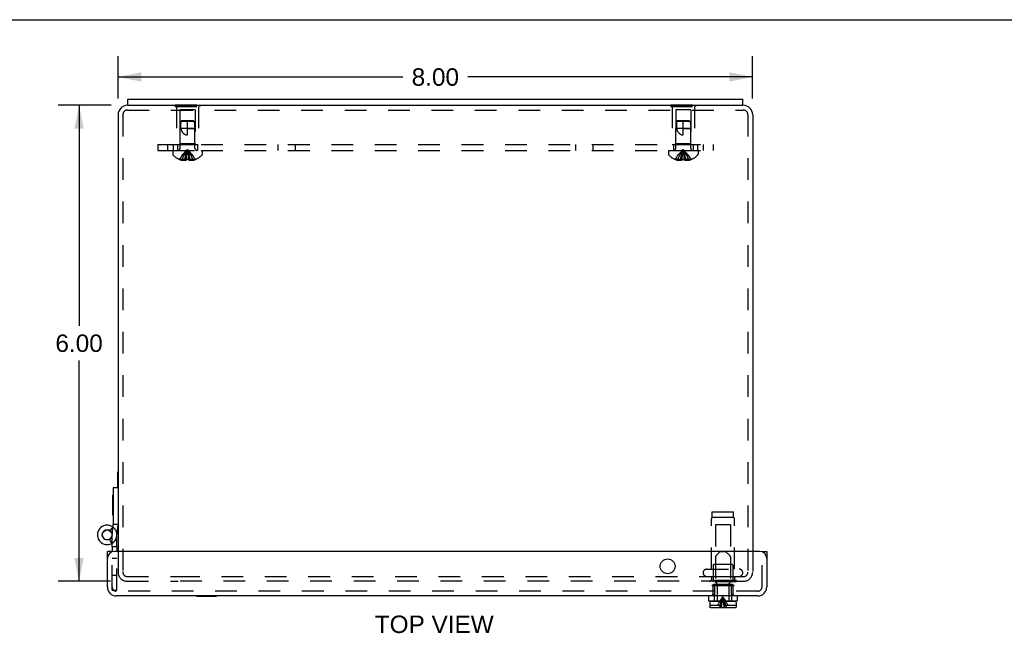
# Model space of a CAD drawing. Header units: inches. Extents: x 0 to 49.8, y 0 to 32.2.
# Tile 4 of 6: x 12.1 to 24.5, y 24.5 to 32.2. Entities that reach past the tile are written whole.
import ezdxf

# ---------------------------------------------------------------- set-up
doc = ezdxf.new("R2010")
doc.units = ezdxf.units.IN
doc.header["$LTSCALE"] = 2.736585
doc.header["$MEASUREMENT"] = 0
doc.linetypes.add('HIDDEN', pattern=[0.2, 0.1, -0.1])
doc.layers.get('0').update_dxf_attribs({"linetype": 'CONTINUOUS'})
for name, color, linetype in [('DEFAULT_2', 8, 'HIDDEN'), ('DIMENSIONS', 7, 'CONTINUOUS'), ('DOOR_ASSEMBLY', 7, 'CONTINUOUS'), ('SUBPANEL', 7, 'CONTINUOUS')]:
    doc.layers.add(name, color=color, linetype=linetype)
doc.styles.get("Standard").update_dxf_attribs({"font": 'arial.ttf'})
doc.dimstyles.new('DIMSTYLE_1', dxfattribs={"dimtxt": 0.219512, "dimasz": 0.292683, "dimexe": 0.09, "dimexo": 0.07, "dimgap": 0.0375, "dimtad": 0, "dimtih": 1, "dimtoh": 1, "dimzin": 4, "dimdsep": 46, "dimtxsty": 'Standard', "dimblk": '_FILLED', "dimblk1": '_FILLED', "dimblk2": '_FILLED', "dimcen": 0.09, "dimazin": 1, "dimtfac": 1, "dimtdec": 3, "dimtofl": 0, "dimtmove": 0, "dimatfit": 3, "dimldrblk": '_FILLED', "dimfxl": 0, "dimtolj": 1, "dimtzin": 4, "dimarcsym": 0})

# ---------------------------------------------------------------- blocks, each defined once
blk = doc.blocks.new('_FILLED')
at = {"color": 0, "linetype": 'ByBlock'}
blk.add_solid([(0, 0), (-1, 0.2), (-1, -0.2)], dxfattribs=at)
blk = doc.blocks.new('*D13')
at = {"layer": 'DIMENSIONS', "color": 2, "linetype": 'Continuous'}
for p, q in [((13.367, 31.201), (13.367, 31.736)), ((21.367, 31.201), (21.367, 31.736)), ((13.367, 31.473), (16.959, 31.473)), ((21.367, 31.473), (17.775, 31.473))]:
    blk.add_line(p, q, dxfattribs=at)
at = {"layer": 'DIMENSIONS', "color": 2, "linetype": 'Continuous', "xscale": 0.2926829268, "yscale": 0.2926829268, "zscale": 0.2926829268, "rotation": 180}
blk.add_blockref('_FILLED', (13.367, 31.473), dxfattribs=at)
at = {"layer": 'DIMENSIONS', "color": 2, "linetype": 'Continuous', "xscale": 0.2926829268, "yscale": 0.2926829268, "zscale": 0.2926829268}
blk.add_blockref('_FILLED', (21.367, 31.473), dxfattribs=at)
at = {"layer": 'DIMENSIONS', "color": 2, "linetype": 'Continuous', "insert": (17.367, 31.582), "char_height": 0.2195, "width": 0.59652, "attachment_point": 2, "line_spacing_factor": 0.9}
blk.add_mtext('8.00', dxfattribs=at)
blk = doc.blocks.new('*D14')
at = {"layer": 'DIMENSIONS', "color": 2, "linetype": 'Continuous'}
for p, q in [((13.282, 31.116), (12.612, 31.116)), ((12.876, 31.116), (12.876, 28.336)), ((12.876, 25.116), (12.876, 27.897)), ((13.274, 25.116), (12.612, 25.116))]:
    blk.add_line(p, q, dxfattribs=at)
at = {"layer": 'DIMENSIONS', "color": 2, "linetype": 'Continuous', "xscale": 0.2926829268, "yscale": 0.2926829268, "zscale": 0.2926829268}
for p, rotation in [((12.876, 31.116), 90), ((12.876, 25.116), 270)]:
    blk.add_blockref('_FILLED', p, dxfattribs=dict(at, rotation=rotation))
at = {"layer": 'DIMENSIONS', "color": 2, "linetype": 'Continuous', "insert": (12.876, 28.226), "char_height": 0.2195, "width": 0.59652, "attachment_point": 2, "line_spacing_factor": 0.9}
blk.add_mtext('6.00', dxfattribs=at)

msp = doc.modelspace()

# ---------------------------------------------------------------- linework, layer by layer
at = {"color": 7, "linetype": 'Continuous'}
for p, q in [((0, 32.1951), (49.7561, 32.1951)), ((13.4923, 31.1163), (13.4923, 31.1913)), ((21.2423, 31.1163), (21.2423, 31.1913)), ((13.4923, 31.1163), (21.2423, 31.1163)), ((13.3633, 26.2941), (13.3633, 26.4943)), ((13.3633, 26.4943), (13.3673, 26.4943))]:
    msp.add_line(p, q, dxfattribs=at)
at = {"color": 3, "linetype": 'Continuous'}
for p, q in [((13.4923, 31.1913), (21.2423, 31.1913)), ((13.4923, 31.1163), (13.4873, 31.1163)), ((21.2473, 31.1163), (21.2423, 31.1163)), ((13.3673, 30.9963), (13.3673, 25.4913)), ((21.3673, 30.9963), (21.3673, 25.4913))]:
    msp.add_line(p, q, dxfattribs=at)
for centre, start, end in [((13.4873, 30.9963), 90, 180), ((21.2473, 30.9963), 0, 90)]:
    msp.add_arc(centre, 0.12, start, end, dxfattribs=at)
at = {"layer": 'DEFAULT_2', "color": 8, "linetype": 'HIDDEN'}
for p, q in [((13.4873, 31.0563), (21.2473, 31.0563)), ((14.0863, 31.1213), (14.0863, 31.1003)), ((14.0863, 31.1213), (14.3983, 31.1213)), ((14.0863, 31.1003), (14.3983, 31.1003)), ((14.1023, 31.1003), (14.1023, 30.6213)), ((14.1473, 31.0588), (14.1473, 30.6313)), ((14.3373, 31.0588), (14.1473, 31.0588)), ((14.2423, 31.1213), (14.2423, 31.1003)), ((14.3373, 31.0588), (14.3373, 30.6313)), ((14.3823, 31.1003), (14.3823, 30.6213)), ((14.3983, 31.1213), (14.3983, 31.1003)), ((20.3363, 31.1213), (20.3363, 31.1003)), ((20.3363, 31.1213), (20.6483, 31.1213)), ((20.3363, 31.1003), (20.6483, 31.1003)), ((20.3523, 31.1003), (20.3523, 30.6213)), ((20.3973, 31.0588), (20.3973, 30.6313)), ((20.5873, 31.0588), (20.3973, 31.0588)), ((20.4923, 31.1213), (20.4923, 31.1003)), ((20.5873, 31.0588), (20.5873, 30.6313)), ((20.6323, 31.1003), (20.6323, 30.6213)), ((20.6483, 31.1213), (20.6483, 31.1003)), ((13.4273, 30.9963), (13.4273, 25.2383)), ((14.1573, 30.9114), (14.1483, 30.8213)), ((14.1683, 30.9213), (14.1573, 30.9114)), ((14.1573, 30.9114), (14.163, 30.9165)), ((14.3273, 30.9114), (14.1573, 30.9114)), ((14.163, 30.9165), (14.1683, 30.9213)), ((14.3163, 30.9213), (14.1683, 30.9213)), ((14.2423, 30.7413), (14.2423, 30.9213)), ((14.3163, 30.9213), (14.3273, 30.9114)), ((14.3273, 30.9114), (14.3363, 30.8213)), ((20.4073, 30.9114), (20.3983, 30.8213)), ((20.4183, 30.9213), (20.4073, 30.9114)), ((20.4073, 30.9114), (20.413, 30.9165)), ((20.5773, 30.9114), (20.4073, 30.9114)), ((20.413, 30.9165), (20.4183, 30.9213)), ((20.5663, 30.9213), (20.4183, 30.9213)), ((20.4923, 30.7413), (20.4923, 30.9213)), ((20.5663, 30.9213), (20.5773, 30.9114)), ((20.5773, 30.9114), (20.5863, 30.8213)), ((21.3073, 30.9963), (21.3073, 25.2383)), ((14.1483, 30.5745), (14.1483, 30.8213)), ((14.3363, 30.8213), (14.1483, 30.8213)), ((14.2423, 30.8213), (14.3363, 30.8213)), ((14.3363, 30.5745), (14.3363, 30.8213)), ((20.5863, 30.8213), (20.3983, 30.8213)), ((20.3983, 30.5745), (20.3983, 30.8213)), ((20.4923, 30.8213), (20.5863, 30.8213)), ((20.5863, 30.5745), (20.5863, 30.8213)), ((14.0558, 30.5463), (14.0558, 30.4998)), ((14.0558, 30.5463), (14.4288, 30.5463)), ((14.1023, 30.6213), (14.3823, 30.6213)), ((14.1473, 30.6313), (14.1373, 30.6213)), ((14.3373, 30.6313), (14.1473, 30.6313)), ((14.3373, 30.6313), (14.3473, 30.6213)), ((14.4288, 30.5463), (14.4288, 30.4998)), ((20.3058, 30.5463), (20.6788, 30.5463)), ((20.3058, 30.5463), (20.3058, 30.4998)), ((20.3523, 30.6213), (20.6323, 30.6213)), ((20.3973, 30.6313), (20.3873, 30.6213)), ((20.5873, 30.6313), (20.3973, 30.6313)), ((20.5873, 30.6313), (20.5973, 30.6213)), ((20.6788, 30.5463), (20.6788, 30.4998)), ((14.143, 30.4334), (14.1428, 30.433)), ((14.143, 30.4334), (14.144, 30.433)), ((14.2268, 30.433), (14.144, 30.433)), ((14.1738, 30.433), (14.1738, 30.4229)), ((14.2074, 30.433), (14.2074, 30.418)), ((14.2268, 30.433), (14.2289, 30.4554)), ((14.2268, 30.4334), (14.2268, 30.433)), ((14.2268, 30.433), (14.2268, 30.4229)), ((14.2508, 30.4976), (14.2481, 30.5181)), ((14.2533, 30.4767), (14.2508, 30.4978)), ((14.2556, 30.4551), (14.2533, 30.4769)), ((14.2578, 30.433), (14.2556, 30.4554)), ((14.2577, 30.4334), (14.2578, 30.433)), ((14.2578, 30.433), (14.2578, 30.4229)), ((14.3406, 30.433), (14.2578, 30.433)), ((14.2772, 30.433), (14.2772, 30.418)), ((14.3108, 30.433), (14.3108, 30.4229)), ((14.3406, 30.433), (14.3415, 30.4334)), ((14.3415, 30.4334), (14.3418, 30.433)), ((20.393, 30.4334), (20.3928, 30.433)), ((20.394, 30.433), (20.393, 30.4334)), ((20.4768, 30.433), (20.394, 30.433)), ((20.4238, 30.433), (20.4238, 30.4229)), ((20.4574, 30.433), (20.4574, 30.418)), ((20.4768, 30.433), (20.4789, 30.4554)), ((20.4768, 30.4334), (20.4768, 30.433)), ((20.4768, 30.433), (20.4768, 30.4229)), ((20.5026, 30.4331), (20.4974, 30.433)), ((20.5008, 30.4976), (20.4981, 30.5181)), ((20.5033, 30.4767), (20.5008, 30.4978)), ((20.5026, 30.4331), (20.5077, 30.4334)), ((20.5056, 30.4551), (20.5033, 30.4769)), ((20.5078, 30.433), (20.5056, 30.4554)), ((20.5077, 30.4334), (20.5078, 30.433)), ((20.5906, 30.433), (20.5078, 30.433)), ((20.5078, 30.433), (20.5078, 30.4229)), ((20.5272, 30.433), (20.5272, 30.418)), ((20.5608, 30.433), (20.5608, 30.4229)), ((20.5915, 30.4334), (20.5906, 30.433)), ((20.5915, 30.4334), (20.5918, 30.433)), ((13.3673, 25.4913), (13.3673, 25.2283)), ((21.3673, 25.4913), (21.3673, 25.2383)), ((13.4273, 25.2383), (13.4273, 25.2283)), ((13.4793, 25.1763), (14.1234, 25.1763)), ((13.4793, 25.1163), (14.1234, 25.1163)), ((14.1235, 25.1763), (20.9899, 25.1763)), ((20.9899, 25.1163), (14.1235, 25.1163)), ((20.9923, 25.1763), (21.2602, 25.1763)), ((20.9923, 25.1163), (21.2602, 25.1163))]:
    msp.add_line(p, q, dxfattribs=at)
for points in [[(14.1573, 30.9114), (14.1564, 30.8999), (14.1557, 30.8882), (14.1553, 30.8765), (14.1551, 30.8648), (14.1553, 30.8533), (14.1559, 30.8421), (14.1568, 30.8315), (14.1582, 30.8213)], [(20.4073, 30.9114), (20.4064, 30.8999), (20.4057, 30.8882), (20.4053, 30.8765), (20.4051, 30.8648), (20.4053, 30.8533), (20.4059, 30.8421), (20.4068, 30.8315), (20.4082, 30.8213)], [(14.1582, 30.8213), (14.1603, 30.8139), (14.1626, 30.807), (14.1651, 30.8006), (14.1677, 30.7946), (14.1705, 30.789), (14.1734, 30.7839), (14.1764, 30.7791), (14.1794, 30.7748), (14.1825, 30.7708), (14.1856, 30.7673), (14.1888, 30.764), (14.1919, 30.761), (14.1951, 30.7583), (14.1983, 30.7559), (14.2015, 30.7536), (14.2047, 30.7516), (14.2081, 30.7498), (14.2115, 30.7481), (14.215, 30.7466), (14.2186, 30.7452), (14.2224, 30.7441), (14.2263, 30.7431), (14.2302, 30.7423), (14.2342, 30.7418), (14.2382, 30.7414), (14.2423, 30.7413)], [(20.4082, 30.8213), (20.4103, 30.8139), (20.4126, 30.807), (20.4151, 30.8006), (20.4177, 30.7946), (20.4205, 30.789), (20.4234, 30.7839), (20.4264, 30.7791), (20.4294, 30.7748), (20.4325, 30.7708), (20.4356, 30.7673), (20.4388, 30.764), (20.4419, 30.761), (20.4451, 30.7583), (20.4483, 30.7559), (20.4515, 30.7536), (20.4547, 30.7516), (20.4581, 30.7498), (20.4615, 30.7481), (20.465, 30.7466), (20.4686, 30.7452), (20.4724, 30.7441), (20.4763, 30.7431), (20.4802, 30.7423), (20.4842, 30.7418), (20.4882, 30.7414), (20.4923, 30.7413)], [(14.143, 30.4334), (14.1567, 30.4554), (14.1715, 30.4769), (14.1875, 30.4978), (14.2046, 30.5181), (14.2229, 30.5378), (14.2423, 30.557)], [(14.1738, 30.433), (14.1832, 30.4551), (14.1934, 30.4767), (14.2045, 30.4976), (14.2163, 30.518), (14.2289, 30.5378), (14.2423, 30.557)], [(14.2074, 30.433), (14.2122, 30.4551), (14.2174, 30.4767), (14.223, 30.4976), (14.229, 30.518), (14.2354, 30.5378), (14.2423, 30.557)], [(14.2289, 30.4551), (14.2313, 30.4769), (14.2337, 30.4978), (14.2364, 30.5181), (14.2392, 30.5378), (14.2423, 30.557)], [(14.2312, 30.4767), (14.2337, 30.4976), (14.2364, 30.518), (14.2392, 30.5378), (14.2423, 30.557)], [(14.2772, 30.433), (14.2724, 30.4551), (14.2671, 30.4767), (14.2615, 30.4976), (14.2555, 30.518), (14.2491, 30.5378), (14.2423, 30.557)], [(14.2482, 30.518), (14.2453, 30.5378), (14.2423, 30.557)], [(14.2481, 30.5181), (14.2453, 30.5378), (14.2423, 30.557)], [(14.3108, 30.433), (14.3013, 30.4551), (14.2911, 30.4767), (14.2801, 30.4976), (14.2683, 30.518), (14.2557, 30.5378), (14.2423, 30.557)], [(14.3415, 30.4334), (14.3278, 30.4554), (14.313, 30.4769), (14.297, 30.4978), (14.2799, 30.5181), (14.2617, 30.5378), (14.2423, 30.557)], [(20.393, 30.4334), (20.4067, 30.4554), (20.4215, 30.4769), (20.4375, 30.4978), (20.4546, 30.5181), (20.4729, 30.5378), (20.4923, 30.557)], [(20.4238, 30.433), (20.4332, 30.4551), (20.4434, 30.4767), (20.4545, 30.4976), (20.4663, 30.518), (20.4789, 30.5378), (20.4923, 30.557)], [(20.4574, 30.433), (20.4622, 30.4551), (20.4674, 30.4767), (20.473, 30.4976), (20.479, 30.518), (20.4854, 30.5378), (20.4923, 30.557)], [(20.4789, 30.4551), (20.4813, 30.4769), (20.4837, 30.4978), (20.4864, 30.5181), (20.4892, 30.5378), (20.4923, 30.557)], [(20.4812, 30.4767), (20.4837, 30.4976), (20.4864, 30.518), (20.4892, 30.5378), (20.4923, 30.557)], [(20.4982, 30.518), (20.4953, 30.5378), (20.4923, 30.557)], [(20.4981, 30.5181), (20.4953, 30.5378), (20.4923, 30.557)], [(20.5272, 30.433), (20.5224, 30.4551), (20.5171, 30.4767), (20.5115, 30.4976), (20.5055, 30.518), (20.4991, 30.5378), (20.4923, 30.557)], [(20.5915, 30.4334), (20.5778, 30.4554), (20.563, 30.4769), (20.547, 30.4978), (20.5299, 30.5181), (20.5117, 30.5378), (20.4923, 30.557)], [(20.5608, 30.433), (20.5513, 30.4551), (20.5411, 30.4767), (20.5301, 30.4976), (20.5183, 30.518), (20.5057, 30.5378), (20.4923, 30.557)], [(14.2074, 30.418), (14.2034, 30.4183), (14.1993, 30.4186), (14.1952, 30.4191), (14.1911, 30.4196), (14.1869, 30.4203), (14.1826, 30.421), (14.1782, 30.4219), (14.1738, 30.4229)], [(14.2268, 30.4229), (14.2243, 30.422), (14.2219, 30.4211), (14.2195, 30.4204), (14.2171, 30.4197), (14.2146, 30.4191), (14.2122, 30.4187), (14.2098, 30.4183), (14.2074, 30.418)], [(14.2577, 30.4334), (14.2526, 30.4331), (14.2474, 30.433), (14.2423, 30.433), (14.2371, 30.433), (14.232, 30.4331), (14.2268, 30.4334)], [(14.2772, 30.418), (14.2748, 30.4183), (14.2723, 30.4187), (14.2699, 30.4191), (14.2675, 30.4197), (14.265, 30.4204), (14.2626, 30.4211), (14.2602, 30.422), (14.2578, 30.4229)], [(14.3108, 30.4229), (14.3063, 30.4219), (14.3019, 30.421), (14.2977, 30.4203), (14.2934, 30.4196), (14.2893, 30.4191), (14.2852, 30.4186), (14.2812, 30.4183), (14.2772, 30.418)], [(20.4574, 30.418), (20.4534, 30.4183), (20.4493, 30.4186), (20.4452, 30.4191), (20.4411, 30.4196), (20.4369, 30.4203), (20.4326, 30.421), (20.4282, 30.4219), (20.4238, 30.4229)], [(20.4768, 30.4229), (20.4743, 30.422), (20.4719, 30.4211), (20.4695, 30.4204), (20.4671, 30.4197), (20.4646, 30.4191), (20.4622, 30.4187), (20.4598, 30.4183), (20.4574, 30.418)], [(20.4871, 30.433), (20.482, 30.4331), (20.4768, 30.4334)], [(20.4871, 30.433), (20.4923, 30.433), (20.4974, 30.433)], [(20.5272, 30.418), (20.5248, 30.4183), (20.5223, 30.4187), (20.5199, 30.4191), (20.5175, 30.4197), (20.515, 30.4204), (20.5126, 30.4211), (20.5102, 30.422), (20.5078, 30.4229)], [(20.5608, 30.4229), (20.5563, 30.4219), (20.5519, 30.421), (20.5477, 30.4203), (20.5434, 30.4196), (20.5393, 30.4191), (20.5352, 30.4186), (20.5312, 30.4183), (20.5272, 30.418)]]:
    msp.add_lwpolyline(points, dxfattribs=at)
for centre, radius, start, end in [((13.4873, 30.9963), 0.06, 90, 180), ((21.2473, 30.9963), 0.06, 0, 90), ((14.1201, 30.5745), 0.0282, 270, 360), ((14.3645, 30.5745), 0.0282, 180, 270), ((20.3701, 30.5745), 0.0282, 270, 360), ((20.6145, 30.5745), 0.0282, 180, 270), ((14.0758, 30.4998), 0.02, 180, 226.4862), ((14.2423, 30.6751), 0.2618, 226.4862, 247.66431), ((14.2423, 30.6751), 0.2614, 247.91062, 254.80589), ((14.2423, 30.6751), 0.2614, 285.19411, 292.08938), ((14.2423, 30.6751), 0.2618, 292.33569, 313.5138), ((14.4088, 30.4998), 0.02, 313.5138, 360), ((20.3258, 30.4998), 0.02, 180, 226.4862), ((20.4923, 30.6751), 0.2618, 226.4862, 247.66431), ((20.4923, 30.6751), 0.2614, 247.91062, 254.80589), ((20.4923, 30.6751), 0.2614, 285.19411, 292.08938), ((20.4923, 30.6751), 0.2618, 292.33569, 313.5138), ((20.6588, 30.4998), 0.02, 313.5138, 360), ((13.4793, 25.2283), 0.112, 180, 270), ((13.4793, 25.2283), 0.052, 180, 270), ((21.2553, 25.2283), 0.112, 270, 360), ((21.2553, 25.2283), 0.052, 270, 360)]:
    msp.add_arc(centre, radius, start, end, dxfattribs=at)
at = {"layer": 'DOOR_ASSEMBLY', "color": 7, "linetype": 'Continuous'}
for p, q in [((13.3033, 25.9481), (13.3033, 26.2041)), ((13.3033, 26.2041), (13.3073, 26.2041)), ((13.3073, 26.2941), (13.3073, 25.8314)), ((13.3673, 26.2941), (13.3073, 26.2941)), ((13.3673, 26.2941), (13.3673, 25.8314)), ((13.3033, 25.9481), (13.3073, 25.9481)), ((13.2924, 25.6935), (13.3069, 25.8314)), ((13.3673, 25.8314), (13.3073, 25.8314)), ((13.2995, 25.8014), (13.2655, 25.752)), ((13.2925, 25.5489), (13.2926, 25.5945)), ((13.2923, 25.4913), (13.2323, 25.4913)), ((13.2923, 25.4913), (13.2923, 25.4862)), ((13.2925, 25.5488), (13.2925, 25.4862)), ((13.3525, 25.5488), (13.2925, 25.5488)), ((21.4848, 25.4913), (21.5448, 25.4913)), ((14.3543, 24.9273), (14.3543, 24.9313)), ((14.3543, 24.9273), (14.6103, 24.9273)), ((14.6103, 24.9273), (14.6103, 24.9313)), ((20.8113, 24.9313), (20.8113, 24.8688)), ((20.8113, 24.8688), (21.1733, 24.8688)), ((20.8253, 24.8488), (20.8253, 24.8138)), ((20.8403, 24.8638), (21.1443, 24.8638)), ((20.9193, 24.8688), (20.9193, 24.8638)), ((21.0653, 24.8688), (21.0653, 24.8638)), ((21.1593, 24.8488), (21.1593, 24.8138)), ((21.1733, 24.9313), (21.1733, 24.8688)), ((20.8261, 24.8138), (20.8253, 24.8138)), ((20.8261, 24.8138), (20.8261, 24.7958)), ((21.1434, 24.7808), (20.8412, 24.7808)), ((21.1593, 24.8138), (21.1585, 24.8138)), ((21.1585, 24.8138), (21.1585, 24.7958))]:
    msp.add_line(p, q, dxfattribs=at)
at = {"layer": 'DOOR_ASSEMBLY', "color": 8, "linetype": 'HIDDEN'}
for p, q in [((20.8573, 25.9888), (21.1273, 25.9888)), ((20.8573, 25.9198), (20.8573, 25.9888)), ((21.1273, 25.9198), (21.1273, 25.9888)), ((20.8463, 25.2688), (20.8463, 25.9019)), ((21.1273, 25.9198), (20.8573, 25.9198)), ((21.0873, 25.8263), (20.8973, 25.8263)), ((20.8973, 25.8263), (20.8973, 25.3263)), ((21.0873, 25.8263), (21.0873, 25.3263)), ((21.1383, 25.2688), (21.1383, 25.9019)), ((13.2926, 25.5945), (13.2928, 25.6999)), ((13.3528, 25.6872), (13.3528, 25.6998)), ((13.2883, 25.5919), (13.2598, 25.6446)), ((13.3525, 25.5488), (13.2925, 25.5489)), ((13.2925, 25.0041), (13.2925, 25.4862)), ((13.3525, 25.0041), (13.3525, 25.4913)), ((20.9593, 25.4908), (20.9027, 25.4342)), ((20.9593, 25.4908), (21.0253, 25.4908)), ((21.0253, 25.4908), (21.0819, 25.4342)), ((21.4848, 25.0433), (21.4848, 25.4913)), ((13.2923, 25.0433), (13.2923, 25.4013)), ((13.3525, 25.4041), (13.2925, 25.4041)), ((21.1073, 25.3263), (20.8773, 25.3263)), ((20.8983, 25.4236), (20.8983, 25.11)), ((21.0863, 25.4236), (21.0863, 25.11)), ((20.7885, 25.2688), (21.196, 25.2688)), ((20.8673, 25.3163), (20.8673, 25.1063)), ((21.1173, 25.3163), (21.1173, 25.1063)), ((13.2925, 25.1941), (13.3525, 25.1941)), ((13.2925, 25.1911), (13.3525, 25.1911)), ((20.7885, 25.1763), (21.196, 25.1763)), ((21.1623, 25.1243), (20.8223, 25.1243)), ((20.8223, 25.1243), (20.8223, 25.1063)), ((21.1623, 25.1063), (20.8223, 25.1063)), ((20.8463, 25.1763), (20.8463, 25.1343)), ((20.8756, 25.0788), (20.8681, 25.0716)), ((20.8756, 25.0788), (21.109, 25.0788)), ((20.8864, 25.0788), (20.8864, 24.9488)), ((20.9149, 25.0872), (20.9027, 25.0994)), ((20.9193, 25.0766), (20.9193, 24.8688)), ((21.0653, 25.0766), (21.0653, 24.8688)), ((21.0697, 25.0872), (21.0819, 25.0994)), ((21.0981, 25.0788), (21.0981, 24.9488)), ((21.1164, 25.0716), (21.109, 25.0788)), ((21.1383, 25.1763), (21.1383, 25.1343)), ((21.1623, 25.1243), (21.1623, 25.1063)), ((13.2925, 25.0041), (13.3525, 25.0041)), ((21.4328, 24.9913), (13.3443, 24.9913)), ((20.8604, 25.0641), (20.8525, 25.0563)), ((21.1321, 25.0563), (20.8525, 25.0563)), ((20.8681, 25.0716), (20.8604, 25.0641)), ((20.8864, 24.9488), (20.8623, 24.9488)), ((20.8623, 24.9488), (20.8623, 24.9313)), ((20.8658, 25.0563), (20.8658, 24.9488)), ((20.8823, 24.9488), (20.8823, 24.8688)), ((21.1223, 24.9488), (21.0981, 24.9488)), ((21.1023, 24.9488), (21.1023, 24.8688)), ((21.1241, 25.0641), (21.1164, 25.0716)), ((21.1188, 25.0563), (21.1188, 24.9488)), ((21.1223, 24.9488), (21.1223, 24.9313)), ((21.1241, 25.0641), (21.1321, 25.0563)), ((20.9467, 24.8493), (20.9572, 24.8668)), ((21.0379, 24.8493), (21.0274, 24.8668)), ((20.8261, 24.8138), (20.9597, 24.8138)), ((20.8262, 24.7943), (20.8264, 24.7929)), ((20.8279, 24.7887), (20.8279, 24.7887)), ((20.8286, 24.7875), (20.8286, 24.7875)), ((20.8295, 24.7863), (20.8295, 24.7863)), ((20.8305, 24.7852), (20.8305, 24.7852)), ((20.8316, 24.7842), (20.8316, 24.7842)), ((20.8328, 24.7833), (20.8328, 24.7833)), ((20.8341, 24.7826), (20.8341, 24.7826)), ((20.8397, 24.7809), (20.8397, 24.7809)), ((21.0249, 24.8138), (21.1585, 24.8138)), ((21.1449, 24.7809), (21.1463, 24.7811)), ((21.1505, 24.7826), (21.1505, 24.7826)), ((21.1517, 24.7833), (21.1517, 24.7833)), ((21.1529, 24.7842), (21.1529, 24.7842)), ((21.154, 24.7852), (21.154, 24.7852)), ((21.155, 24.7863), (21.155, 24.7863)), ((21.1559, 24.7875), (21.1559, 24.7875)), ((21.1567, 24.7887), (21.1567, 24.7887)), ((21.1584, 24.7943), (21.1584, 24.7943))]:
    msp.add_line(p, q, dxfattribs=at)
at = {"layer": 'DOOR_ASSEMBLY', "color": 3, "linetype": 'Continuous'}
for p, q in [((13.3521, 25.6872), (13.3668, 25.8267)), ((13.3525, 25.5488), (13.3528, 25.6872)), ((13.2323, 25.0433), (13.2323, 25.4913)), ((21.4548, 25.4913), (13.3223, 25.4913)), ((13.3525, 25.5488), (13.3525, 25.4913)), ((21.5448, 25.4913), (21.5448, 25.0433)), ((21.4328, 24.9313), (13.3443, 24.9313))]:
    msp.add_line(p, q, dxfattribs=at)
at = {"layer": 'DOOR_ASSEMBLY', "color": 8, "linetype": 'HIDDEN'}
for points in [[(20.9275, 24.8138), (20.9368, 24.8317), (20.9467, 24.8493)], [(20.9542, 24.8138), (20.9597, 24.8317), (20.9655, 24.8493), (20.9716, 24.8668), (20.9782, 24.884), (20.985, 24.901), (20.9923, 24.9178)], [(20.9572, 24.8668), (20.9683, 24.884), (20.98, 24.901), (20.9923, 24.9178)], [(20.9646, 24.7808), (20.9683, 24.8046), (20.9724, 24.828), (20.9768, 24.851), (20.9816, 24.8736), (20.9868, 24.8959), (20.9923, 24.9178)], [(20.9758, 24.7808), (20.978, 24.8046), (20.9804, 24.828), (20.9831, 24.851)], [(20.9831, 24.851), (20.9859, 24.8736), (20.989, 24.8959), (20.9923, 24.9178)], [(21.0274, 24.8668), (21.0163, 24.884), (21.0046, 24.901), (20.9923, 24.9178)], [(21.0129, 24.8668), (21.0064, 24.884), (20.9995, 24.901), (20.9923, 24.9178)], [(21.0199, 24.7808), (21.0162, 24.8046), (21.0121, 24.828), (21.0077, 24.851), (21.0029, 24.8736), (20.9978, 24.8959), (20.9923, 24.9178)], [(21.0015, 24.851), (20.9986, 24.8736), (20.9956, 24.8959), (20.9923, 24.9178)], [(21.0088, 24.7808), (21.0066, 24.8046), (21.0041, 24.828), (21.0015, 24.851)], [(21.0303, 24.8138), (21.0249, 24.8317), (21.0191, 24.8493), (21.0129, 24.8668)], [(21.057, 24.8138), (21.0477, 24.8317), (21.0379, 24.8493)], [(20.9597, 24.8138), (20.9573, 24.8087), (20.9549, 24.8034), (20.9525, 24.7979), (20.9501, 24.7924), (20.9477, 24.7867), (20.9453, 24.7808)], [(21.0249, 24.8138), (21.0273, 24.8087), (21.0297, 24.8034), (21.0321, 24.7979), (21.0345, 24.7924), (21.0369, 24.7867), (21.0393, 24.7808)]]:
    msp.add_lwpolyline(points, dxfattribs=at)
at = {"layer": 'DOOR_ASSEMBLY', "color": 7, "linetype": 'Continuous'}
for points in [[(20.8412, 24.7808), (20.8397, 24.7809), (20.8382, 24.7811), (20.8368, 24.7815), (20.8354, 24.7819), (20.8341, 24.7826), (20.8328, 24.7833), (20.8316, 24.7842), (20.8305, 24.7852), (20.8295, 24.7863), (20.8286, 24.7875), (20.8279, 24.7887), (20.8272, 24.7901), (20.8267, 24.7915), (20.8264, 24.7929), (20.8262, 24.7943), (20.8261, 24.7958)], [(21.1585, 24.7958), (21.1584, 24.7943), (21.1582, 24.7929), (21.1578, 24.7915), (21.1573, 24.7901), (21.1567, 24.7887), (21.1559, 24.7875), (21.155, 24.7863), (21.154, 24.7852), (21.1529, 24.7842), (21.1517, 24.7833), (21.1505, 24.7826), (21.1491, 24.7819), (21.1477, 24.7815), (21.1463, 24.7811), (21.1449, 24.7809), (21.1434, 24.7808)]]:
    msp.add_lwpolyline(points, dxfattribs=at)
msp.add_circle((13.2298, 25.7001), 0.0615, dxfattribs=at)
at = {"layer": 'DOOR_ASSEMBLY', "color": 3, "linetype": 'Continuous'}
msp.add_circle((20.2948, 25.3038), 0.0938, dxfattribs=at)
for centre, radius, start, end in [((13.2298, 25.7001), 0.123, 55.4958, 354), ((13.2773, 25.8361), 0.09, 354, 356.99578), ((13.2298, 25.7001), 0.123, 53.1674, 55.4923), ((13.3223, 25.4013), 0.09, 90, 180), ((21.4548, 25.4013), 0.09, 0, 90), ((13.3443, 25.0433), 0.112, 180, 270), ((21.4328, 25.0433), 0.112, 270, 360)]:
    msp.add_arc(centre, radius, start, end, dxfattribs=at)
at = {"layer": 'DOOR_ASSEMBLY', "color": 8, "linetype": 'HIDDEN'}
for centre, radius, start, end in [((20.8663, 25.9019), 0.02, 116.74368, 180), ((21.1183, 25.9019), 0.02, 0, 63.25632), ((13.2298, 25.7001), 0.123, 55.4923, 55.4958), ((13.2298, 25.7001), 0.123, 359.9, 53.1674), ((20.8773, 25.3163), 0.01, 90, 180), ((20.9133, 25.4236), 0.015, 134.99999, 180), ((21.0713, 25.4236), 0.015, 0, 45.00001), ((21.1073, 25.3163), 0.01, 0, 90), ((20.7885, 25.2226), 0.0462, 90, 270), ((21.196, 25.2226), 0.0462, 270, 90), ((20.8363, 25.1343), 0.01, 270, 360), ((20.9133, 25.11), 0.015, 180, 224.99995), ((20.9043, 25.0766), 0.015, 0, 44.99994), ((21.0803, 25.0766), 0.015, 135.00006, 180), ((21.0713, 25.11), 0.015, 315.00005, 360), ((21.1483, 25.1343), 0.01, 180, 270), ((13.3443, 25.0433), 0.052, 180, 270), ((21.4328, 25.0433), 0.052, 270, 360)]:
    msp.add_arc(centre, radius, start, end, dxfattribs=at)
at = {"layer": 'DOOR_ASSEMBLY', "color": 7, "linetype": 'Continuous'}
for centre, radius, start, end in [((13.2298, 25.7001), 0.063, 359.9, 354), ((20.8403, 24.8488), 0.015, 90, 180), ((21.1443, 24.8488), 0.015, 0, 90)]:
    msp.add_arc(centre, radius, start, end, dxfattribs=at)
at = {"layer": 'SUBPANEL', "color": 8, "linetype": 'HIDDEN'}
for p, q in [((13.8673, 30.6213), (13.8673, 30.5463)), ((13.8673, 30.6213), (20.8673, 30.6213)), ((13.8673, 30.5463), (20.8673, 30.5463)), ((13.9923, 30.6213), (13.9923, 30.5463)), ((14.0613, 30.6213), (14.0613, 30.5463)), ((14.1173, 30.6213), (14.1173, 30.5463)), ((14.3673, 30.6213), (14.3673, 30.5463)), ((15.3833, 30.6213), (15.3833, 30.5463)), ((15.6013, 30.6213), (15.6013, 30.5463)), ((19.1333, 30.6213), (19.1333, 30.5463)), ((19.3513, 30.6213), (19.3513, 30.5463)), ((20.3673, 30.6213), (20.3673, 30.5463)), ((20.6173, 30.6213), (20.6173, 30.5463)), ((20.6733, 30.6213), (20.6733, 30.5463)), ((20.7423, 30.6213), (20.7423, 30.5463)), ((20.8673, 30.6213), (20.8673, 30.5463))]:
    msp.add_line(p, q, dxfattribs=at)

# ---------------------------------------------------------------- texts
at = {"layer": 'DIMENSIONS', "color": 2, "linetype": 'Continuous', "insert": (17.3532, 24.6825), "char_height": 0.21951, "width": 1.495784, "attachment_point": 2, "line_spacing_factor": 0.9}
msp.add_mtext('TOP VIEW', dxfattribs=at)

# ---------------------------------------------------------------- dimensions: what is measured, and where the dimension line sits
at = {"layer": 'DIMENSIONS', "color": 2, "linetype": 'Continuous'}
for base, p1, p2, angle, picture, middle in [((13.3673, 31.4725), (21.3673, 31.1312), (13.3673, 31.1312), 180, '*D13', (17.3662, 31.4713)), ((12.8758, 25.1163), (13.3524, 31.1163), (13.3444, 25.1163), 270, '*D14', (12.8743, 28.1151))]:
    dim = msp.add_linear_dim(base=base, p1=p1, p2=p2, angle=angle, dimstyle='DIMSTYLE_1', dxfattribs=at)
    dim.commit()
    dim.dimension.update_dxf_attribs({"geometry": picture, "text_midpoint": middle, "dimtype": 160})

doc.saveas('drawing.dxf')
